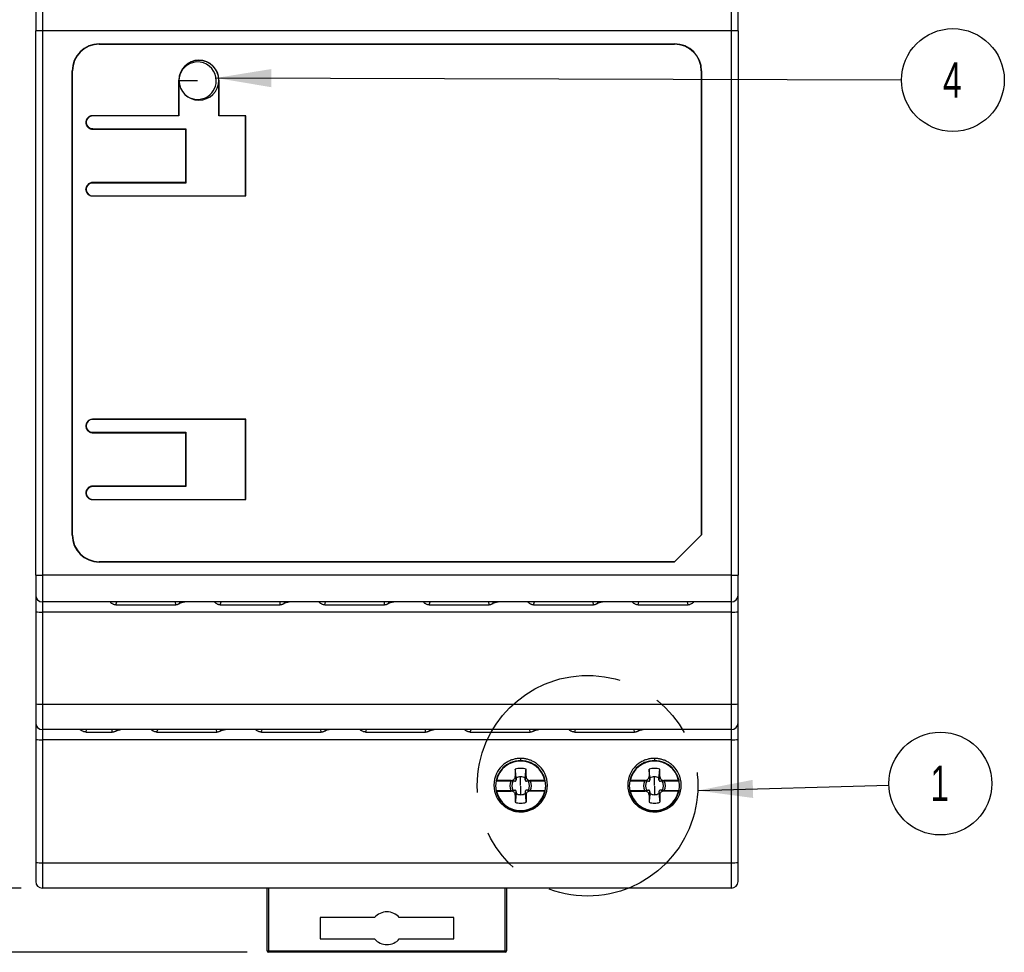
# Model space of a CAD drawing. Header units: millimetres. Extents: x 0 to 349, y 0 to 270.
# Tile 3 of 12: x 46 to 120, y 65 to 135. Entities that reach past the tile are written whole.
import ezdxf

# ---------------------------------------------------------------- set-up
doc = ezdxf.new("R2010")
doc.units = ezdxf.units.MM
doc.header["$LTSCALE"] = 1.25
doc.linetypes.add('CENTERX2', pattern=[20.32, 12.7, -2.54, 2.54, -2.54])
doc.layers.add('CENTER', color=40, linetype='CENTERX2')
doc.layers.add('DIMENSIONS', color=140, linetype='Continuous', lineweight=25)
doc.styles.add('SLDTEXTSTYLE0', font='TXT', dxfattribs={"width": 0.7})
doc.dimstyles.new('SLDDIMSTYLE0', dxfattribs={"dimtxt": 2.69751, "dimasz": 4.1275, "dimexe": 0, "dimexo": 0.0625, "dimgap": 0.674377, "dimtad": 0, "dimtih": 1, "dimtoh": 1, "dimdec": 1, "dimrnd": 1e-09, "dimzin": 12, "dimdsep": 46, "dimtxsty": 'SLDTEXTSTYLE0', "dimsah": 1, "dimcen": 0.09, "dimadec": 0, "dimazin": 3, "dimtfac": 1, "dimtdec": 1, "dimtofl": 0, "dimtmove": 0, "dimatfit": 3, "dimfxl": 0, "dimfrac": 2, "dimtolj": 1, "dimtzin": 12, "dimarcsym": 0})
doc.dimstyles.new('SLDDIMSTYLE1', dxfattribs={"dimtxt": 0.18, "dimasz": 4.1275, "dimexe": 0, "dimexo": 0.0625, "dimgap": 0, "dimtad": 0, "dimtih": 1, "dimtoh": 1, "dimdec": 0, "dimrnd": 1e-09, "dimzin": 0, "dimdsep": 46, "dimtxsty": 'Standard', "dimsah": 1, "dimcen": 0.09, "dimadec": 0, "dimazin": 0, "dimtfac": 4.1275, "dimtdec": 0, "dimtofl": 0, "dimtmove": 0, "dimatfit": 3, "dimfxl": 0, "dimfrac": 2, "dimtolj": 1, "dimtzin": 0, "dimarcsym": 0})

# ---------------------------------------------------------------- blocks, each defined once
blk = doc.blocks.new('_D')
at = {"layer": 'DIMENSIONS'}
for p, q in [((46.085, 157.401), (30.698, 157.401)), ((34.666, 157.401), (34.666, 116.659)), ((30.659, 111.768), (29.753, 111.768)), ((29.753, 111.768), (29.753, 107.48)), ((38.674, 111.768), (39.58, 111.768)), ((39.58, 111.768), (39.58, 107.48)), ((29.753, 107.48), (30.659, 107.48)), ((39.58, 107.48), (38.674, 107.48)), ((34.666, 69.901), (34.666, 106.876)), ((46.085, 69.901), (30.698, 69.901))]:
    blk.add_line(p, q, dxfattribs=at)
for points in [[(34.666, 157.401), (34.031, 153.273), (35.301, 153.273)], [(34.666, 69.901), (35.301, 74.028), (34.031, 74.028)]]:
    blk.add_solid(points, dxfattribs=at)
at = {"layer": 'DIMENSIONS', "char_height": 2.6458, "attachment_point": 1, "style": 'SLDTEXTSTYLE0'}
for s, insert in [('87.5', (30.659, 115.782)), ('3.44', (30.659, 110.891))]:
    blk.add_mtext(s, dxfattribs=dict(at, insert=insert))
blk = doc.blocks.new('_D_1')
at = {"layer": 'DIMENSIONS'}
for p, q in [((46.085, 157.401), (17.503, 157.401)), ((21.472, 157.401), (21.472, 116.659)), ((17.464, 111.768), (16.558, 111.768)), ((16.558, 111.768), (16.558, 107.48)), ((25.48, 111.768), (26.385, 111.768)), ((26.385, 111.768), (26.385, 107.48)), ((16.558, 107.48), (17.464, 107.48)), ((26.385, 107.48), (25.48, 107.48)), ((21.472, 65.101), (21.472, 106.876)), ((62.985, 65.101), (17.503, 65.101))]:
    blk.add_line(p, q, dxfattribs=at)
for points in [[(21.472, 157.401), (20.837, 153.273), (22.107, 153.273)], [(21.472, 65.101), (22.107, 69.228), (20.837, 69.228)]]:
    blk.add_solid(points, dxfattribs=at)
at = {"layer": 'DIMENSIONS', "char_height": 2.6458, "attachment_point": 1, "style": 'SLDTEXTSTYLE0'}
for s, insert in [('92.3', (17.464, 115.782)), ('3.63', (17.464, 110.891))]:
    blk.add_mtext(s, dxfattribs=dict(at, insert=insert))
blk = doc.blocks.new('SW_NOTE_0')
at = {"layer": 'DIMENSIONS', "color": 0}
blk.add_circle((3.842, 0.11), 3.843, dxfattribs=at)
at = {"layer": 'DIMENSIONS', "color": 0, "insert": (3.795, 1.444), "char_height": 2.646, "attachment_point": 2, "style": 'SLDTEXTSTYLE0'}
blk.add_mtext('1', dxfattribs=at)
blk = doc.blocks.new('SW_NOTE_0_3')
at = {"layer": 'DIMENSIONS', "color": 0}
blk.add_circle((3.843, -0.011), 3.843, dxfattribs=at)
at = {"layer": 'DIMENSIONS', "color": 0, "insert": (3.796, 1.324), "char_height": 2.646, "attachment_point": 2, "style": 'SLDTEXTSTYLE0'}
blk.add_mtext('4', dxfattribs=at)

msp = doc.modelspace()

# ---------------------------------------------------------------- linework, layer by layer
for p, q in [((47.172, 135.501), (47.172, 134.001)), ((47.672, 136.001), (47.672, 134.001)), ((99.172, 134.001), (99.172, 136.001)), ((99.672, 134.001), (99.672, 135.501)), ((47.672, 134.001), (47.172, 134.001)), ((47.172, 93.301), (47.172, 134.001)), ((99.172, 134.001), (47.672, 134.001)), ((47.672, 134.001), (47.672, 93.301)), ((99.672, 134.001), (99.172, 134.001)), ((99.172, 93.301), (99.172, 134.001)), ((99.672, 134.001), (99.672, 93.301)), ((51.922, 133.027), (94.922, 133.027)), ((51.922, 133.027), (51.922, 133.001)), ((51.922, 133.001), (94.922, 133.001)), ((94.922, 133.001), (94.922, 133.027)), ((49.896, 96.301), (49.896, 131.001)), ((49.922, 131.001), (49.896, 131.001)), ((49.922, 96.301), (49.922, 131.001)), ((57.872, 127.651), (57.872, 130.301)), ((57.883, 130.301), (57.872, 130.301)), ((57.883, 130.301), (57.883, 127.64)), ((60.672, 130.271), (60.672, 130.271)), ((60.872, 130.301), (60.861, 130.301)), ((60.861, 127.64), (60.861, 130.301)), ((60.872, 130.301), (60.872, 127.651)), ((96.948, 131.001), (96.922, 131.001)), ((96.922, 131.001), (96.922, 96.301)), ((96.948, 131.001), (96.948, 96.327)), ((57.872, 127.651), (51.422, 127.651)), ((51.433, 127.64), (51.422, 127.651)), ((57.883, 127.64), (51.433, 127.64)), ((57.883, 127.64), (57.872, 127.651)), ((60.861, 127.64), (60.872, 127.651)), ((62.861, 127.64), (60.861, 127.64)), ((62.872, 127.651), (60.872, 127.651)), ((62.872, 127.651), (62.861, 127.64)), ((62.861, 121.661), (62.861, 127.64)), ((62.872, 121.651), (62.872, 127.651)), ((51.432, 126.683), (51.422, 126.651)), ((51.422, 126.651), (58.372, 126.651)), ((51.432, 126.683), (58.383, 126.683)), ((58.372, 126.651), (58.383, 126.683)), ((58.372, 126.651), (58.372, 122.651)), ((58.383, 126.683), (58.383, 122.618)), ((58.372, 122.651), (51.422, 122.651)), ((51.432, 122.618), (51.422, 122.651)), ((58.383, 122.618), (51.432, 122.618)), ((58.372, 122.651), (58.383, 122.618)), ((51.422, 121.651), (51.433, 121.661)), ((51.422, 121.651), (62.872, 121.651)), ((51.433, 121.661), (62.861, 121.661)), ((62.872, 121.651), (62.861, 121.661)), ((62.872, 104.951), (51.422, 104.951)), ((51.433, 104.94), (51.422, 104.951)), ((62.861, 104.94), (51.433, 104.94)), ((62.872, 104.951), (62.861, 104.94)), ((62.861, 98.961), (62.861, 104.94)), ((62.872, 98.951), (62.872, 104.951)), ((51.432, 103.983), (51.422, 103.951)), ((51.422, 103.951), (58.372, 103.951)), ((51.432, 103.983), (58.383, 103.983)), ((58.383, 103.983), (58.372, 103.951)), ((58.372, 103.951), (58.372, 99.951)), ((58.383, 103.983), (58.383, 99.918)), ((58.372, 99.951), (51.422, 99.951)), ((51.432, 99.918), (51.422, 99.951)), ((58.383, 99.918), (51.432, 99.918)), ((58.372, 99.951), (58.383, 99.918)), ((51.422, 98.951), (51.433, 98.961)), ((51.422, 98.951), (62.872, 98.951)), ((51.433, 98.961), (62.861, 98.961)), ((62.872, 98.951), (62.861, 98.961)), ((49.896, 96.301), (49.922, 96.301)), ((94.896, 94.274), (96.948, 96.327)), ((51.922, 94.301), (51.922, 94.274)), ((94.922, 94.301), (51.922, 94.301)), ((94.896, 94.274), (51.922, 94.274)), ((47.172, 93.301), (47.672, 93.301)), ((47.172, 93.301), (47.172, 91.801)), ((99.172, 93.301), (47.672, 93.301)), ((47.672, 93.301), (47.672, 91.301)), ((99.172, 93.301), (99.672, 93.301)), ((99.172, 91.301), (99.172, 93.301)), ((99.672, 91.801), (99.672, 93.301)), ((47.172, 91.801), (47.172, 90.569)), ((99.172, 91.301), (47.672, 91.301)), ((47.672, 91.301), (47.672, 90.542)), ((53.162, 91.092), (53.233, 91.301)), ((57.602, 91.301), (57.615, 91.092)), ((57.958, 91.206), (57.952, 91.301)), ((60.968, 91.092), (61.039, 91.301)), ((65.409, 91.301), (65.421, 91.092)), ((65.764, 91.206), (65.759, 91.301)), ((68.775, 91.092), (68.846, 91.301)), ((73.215, 91.301), (73.227, 91.092)), ((73.571, 91.206), (73.565, 91.301)), ((76.581, 91.092), (76.652, 91.301)), ((81.022, 91.301), (81.034, 91.092)), ((81.377, 91.206), (81.372, 91.301)), ((84.388, 91.092), (84.459, 91.301)), ((88.828, 91.301), (88.84, 91.092)), ((89.184, 91.206), (89.178, 91.301)), ((92.194, 91.092), (92.265, 91.301)), ((95.877, 91.301), (95.906, 91.092)), ((96.372, 91.3), (96.372, 91.301)), ((99.172, 90.542), (99.172, 91.301)), ((99.672, 90.569), (99.672, 91.801)), ((47.172, 90.569), (47.172, 83.672)), ((99.172, 90.542), (47.672, 90.542)), ((47.672, 90.542), (47.672, 83.646)), ((53.162, 91.092), (57.615, 91.092)), ((60.968, 91.092), (65.421, 91.092)), ((68.775, 91.092), (73.227, 91.092)), ((76.581, 91.092), (81.034, 91.092)), ((84.388, 91.092), (88.84, 91.092)), ((92.194, 91.092), (95.906, 91.092)), ((99.172, 83.646), (99.172, 90.542)), ((99.672, 83.672), (99.672, 90.569)), ((47.172, 83.672), (47.172, 82.251)), ((47.672, 83.646), (99.172, 83.646)), ((47.672, 83.646), (47.672, 81.751)), ((99.172, 81.751), (99.172, 83.646)), ((99.672, 82.251), (99.672, 83.672)), ((47.172, 82.251), (47.172, 81.019)), ((99.172, 81.751), (47.672, 81.751)), ((47.672, 81.751), (47.672, 80.992)), ((50.942, 81.571), (50.967, 81.751)), ((52.859, 81.751), (52.869, 81.571)), ((53.214, 81.672), (53.209, 81.751)), ((56.235, 81.571), (56.296, 81.751)), ((60.665, 81.751), (60.676, 81.571)), ((61.02, 81.672), (61.015, 81.751)), ((64.041, 81.571), (64.102, 81.751)), ((68.472, 81.751), (68.482, 81.571)), ((68.826, 81.672), (68.822, 81.751)), ((71.848, 81.571), (71.909, 81.751)), ((76.278, 81.751), (76.289, 81.571)), ((76.633, 81.672), (76.628, 81.751)), ((79.654, 81.571), (79.715, 81.751)), ((84.085, 81.751), (84.095, 81.571)), ((84.439, 81.672), (84.435, 81.751)), ((87.461, 81.571), (87.522, 81.751)), ((91.891, 81.751), (91.902, 81.571)), ((92.246, 81.672), (92.241, 81.751)), ((99.172, 80.992), (99.172, 81.751)), ((99.672, 81.019), (99.672, 82.251)), ((47.172, 81.019), (47.172, 71.822)), ((99.172, 80.992), (47.672, 80.992)), ((47.672, 80.992), (47.672, 71.796)), ((50.942, 81.571), (52.869, 81.571)), ((56.235, 81.571), (60.676, 81.571)), ((64.041, 81.571), (68.482, 81.571)), ((71.848, 81.571), (76.289, 81.571)), ((79.654, 81.571), (84.095, 81.571)), ((87.461, 81.571), (91.902, 81.571)), ((99.172, 71.796), (99.172, 80.992)), ((99.672, 71.822), (99.672, 81.019)), ((83.422, 79.553), (83.422, 79.433)), ((93.422, 79.553), (93.422, 79.433)), ((83.022, 78.79), (83.022, 78.253)), ((83.822, 78.253), (83.822, 78.79)), ((93.022, 78.79), (93.022, 78.253)), ((93.822, 78.253), (93.822, 78.79)), ((83.086, 77.995), (83.022, 78.253)), ((83.422, 77.572), (83.422, 78.221)), ((83.822, 78.253), (83.758, 77.995)), ((93.086, 77.995), (93.022, 78.253)), ((93.422, 77.572), (93.422, 78.221)), ((93.822, 78.253), (93.758, 77.995)), ((82.686, 77.906), (81.576, 77.906)), ((82.723, 77.953), (81.616, 77.953)), ((82.723, 77.953), (82.98, 77.889)), ((83.422, 77.535), (83.422, 76.886)), ((83.864, 77.889), (84.122, 77.953)), ((85.228, 77.953), (84.122, 77.953)), ((85.269, 77.906), (84.158, 77.906)), ((92.686, 77.906), (91.576, 77.906)), ((92.723, 77.953), (91.616, 77.953)), ((92.723, 77.953), (92.98, 77.889)), ((93.422, 77.535), (93.422, 76.886)), ((93.864, 77.889), (94.122, 77.953)), ((95.228, 77.953), (94.122, 77.953)), ((95.269, 77.906), (94.158, 77.906)), ((81.576, 77.201), (82.686, 77.201)), ((81.616, 77.153), (82.723, 77.153)), ((82.98, 77.218), (82.723, 77.153)), ((83.022, 76.854), (83.086, 77.111)), ((83.022, 76.854), (83.022, 76.316)), ((83.758, 77.111), (83.822, 76.854)), ((83.822, 76.854), (83.822, 76.316)), ((84.122, 77.153), (83.864, 77.218)), ((85.228, 77.153), (84.122, 77.153)), ((84.158, 77.201), (85.269, 77.201)), ((91.576, 77.201), (92.686, 77.201)), ((91.616, 77.153), (92.723, 77.153)), ((92.98, 77.218), (92.723, 77.153)), ((93.022, 76.854), (93.086, 77.111)), ((93.022, 76.854), (93.022, 76.316)), ((93.758, 77.111), (93.822, 76.854)), ((93.822, 76.854), (93.822, 76.316)), ((94.122, 77.153), (93.864, 77.218)), ((95.228, 77.153), (94.122, 77.153)), ((94.158, 77.201), (95.269, 77.201)), ((83.422, 75.623), (83.422, 75.673)), ((93.422, 75.623), (93.422, 75.673)), ((47.172, 71.822), (47.172, 70.401)), ((47.672, 71.796), (99.172, 71.796)), ((47.672, 71.796), (47.672, 69.901)), ((99.172, 69.901), (99.172, 71.796)), ((99.672, 70.401), (99.672, 71.822)), ((99.172, 69.901), (47.672, 69.901)), ((64.472, 65.201), (64.472, 69.901)), ((64.572, 69.901), (64.572, 65.201)), ((82.272, 65.201), (82.272, 69.901)), ((82.372, 69.901), (82.372, 65.201)), ((68.424, 67.701), (68.424, 66.101)), ((72.494, 67.701), (68.424, 67.701)), ((78.42, 67.701), (74.35, 67.701)), ((78.42, 66.101), (78.42, 67.701)), ((68.424, 66.101), (72.494, 66.101)), ((74.35, 66.101), (78.42, 66.101)), ((64.472, 65.201), (64.572, 65.201)), ((64.572, 65.201), (82.272, 65.201)), ((64.572, 65.201), (64.572, 65.101)), ((82.272, 65.101), (64.572, 65.101)), ((82.272, 65.201), (82.372, 65.201)), ((82.272, 65.101), (82.272, 65.201))]:
    msp.add_line(p, q)
at = {"flags": 128}
msp.add_lwpolyline([(59.272, 130.271), (58.999, 130.271), (58.736, 130.271), (58.494, 130.271), (58.282, 130.271), (58.108, 130.271), (57.979, 130.271), (57.899, 130.271), (57.883, 130.271)], dxfattribs=at)
for centre, radius, start, end in [((51.922, 131.001), 2.026, 90, 180), ((51.922, 131.001), 2, 90, 180), ((94.922, 131.001), 2.026, 0, 90), ((94.922, 131.001), 2, 0, 90), ((59.372, 130.301), 1.5, 90, 180), ((59.372, 130.301), 1.489, 0, 180), ((59.372, 130.301), 1.5, 0, 90), ((59.272, 130.271), 1.4, 0, 164.30595), ((59.272, 130.271), 1.4, 0, 164.30591), ((59.372, 130.301), 1.489, 180, 0), ((59.272, 130.271), 1.4, 229.03983, 0), ((51.922, 96.301), 2.026, 180, 270), ((51.922, 96.301), 2, 180, 270), ((47.672, 91.801), 0.5, 180, 270), ((99.172, 91.801), 0.5, 270, 0), ((47.547, 92.95), 2.411, 261.04481, 272.9634), ((99.297, 92.95), 2.411, 267.0366, 278.95519), ((47.547, 86.054), 2.411, 261.04481, 272.9634), ((99.297, 86.054), 2.411, 267.0366, 278.95519), ((47.672, 82.251), 0.5, 180, 270), ((99.172, 82.251), 0.5, 270, 0), ((47.547, 83.4), 2.411, 261.04481, 272.9634), ((99.297, 83.4), 2.411, 267.0366, 278.95519), ((83.422, 77.553), 1.88, 90, 270), ((83.422, 77.553), 1.85, 90, 167.51311), ((83.422, 77.553), 1.3, 90, 107.92021), ((83.422, 77.553), 1.88, 270, 90), ((83.422, 77.553), 1.85, 12.48689, 90), ((83.422, 77.553), 1.3, 72.07978, 90), ((93.422, 77.553), 1.88, 90, 270), ((93.422, 77.553), 1.85, 90, 167.51311), ((93.422, 77.553), 1.3, 90, 107.92021), ((93.422, 77.553), 1.88, 270, 90), ((93.422, 77.553), 1.85, 12.48689, 90), ((93.422, 77.553), 1.3, 72.07978, 90), ((83.422, 77.553), 0.667, 90, 120.45723), ((83.422, 77.553), 0.667, 59.54276, 90), ((93.422, 77.553), 0.667, 90, 120.45723), ((93.422, 77.553), 0.667, 59.54276, 90), ((83.422, 77.553), 0.816, 154.38398, 205.6159), ((83.422, 77.553), 0.667, 149.54294, 210.45682), ((83.422, 77.553), 0.667, 329.54276, 30.45682), ((83.422, 77.553), 0.816, 334.38424, 25.61589), ((93.422, 77.553), 0.816, 154.38398, 205.61589), ((93.422, 77.553), 0.667, 149.54294, 210.45682), ((93.422, 77.553), 0.667, 329.54276, 30.45682), ((93.422, 77.553), 0.816, 334.38424, 25.6159), ((83.422, 77.553), 1.85, 192.48689, 347.51311), ((83.422, 77.553), 0.667, 239.54276, 270), ((83.422, 77.553), 0.667, 270, 300.45723), ((93.422, 77.553), 1.85, 192.48689, 347.51311), ((93.422, 77.553), 0.667, 239.54276, 270), ((93.422, 77.553), 0.667, 270, 300.45723), ((83.422, 77.553), 1.3, 252.07978, 270), ((83.422, 77.553), 1.3, 270, 287.92021), ((93.422, 77.553), 1.3, 252.07978, 270), ((93.422, 77.553), 1.3, 270, 287.92021), ((47.547, 74.204), 2.411, 261.04481, 272.9634), ((99.297, 74.204), 2.411, 267.0366, 278.95519), ((47.672, 70.401), 0.5, 180, 270), ((99.172, 70.401), 0.5, 270, 0), ((73.422, 66.901), 1.225, 90, 139.2272), ((73.422, 66.901), 1.225, 40.7728, 90), ((73.422, 66.901), 1.225, 220.7728, 270), ((73.422, 66.901), 1.225, 270, 319.2272), ((64.572, 65.201), 0.1, 180, 270), ((82.272, 65.201), 0.1, 270, 0)]:
    msp.add_arc(centre, radius, start, end)
for centre, major_axis, ratio, start_param, end_param in [((51.433, 127.14), (0.354, -0.354), 0.999695, 2.356347, 3.883567), ((51.433, 127.184), (0.158, 0.475), 0.998478, 1.93603, 3.462643), ((51.433, 122.118), (0.158, -0.475), 0.998478, 2.820542, 4.347153), ((51.433, 122.161), (0.354, 0.354), 0.999695, 2.399617, 3.926839), ((51.433, 104.44), (0.354, -0.354), 0.999695, 2.356347, 3.883567), ((51.433, 104.484), (0.158, 0.475), 0.998478, 1.93603, 3.462643), ((51.433, 99.418), (0.158, -0.475), 0.998478, 2.820542, 4.347155), ((51.433, 99.461), (0.354, 0.354), 0.999695, 2.399619, 3.926839)]:
    msp.add_ellipse(centre, major_axis=major_axis, ratio=ratio, start_param=start_param, end_param=end_param)
for points, knots in [([(51.422, 127.651), (51.398, 127.65), (51.351, 127.648), (51.281, 127.632), (51.214, 127.607), (51.151, 127.573), (51.093, 127.53), (51.043, 127.479), (51, 127.422), (50.966, 127.359), (50.941, 127.292), (50.925, 127.222), (50.923, 127.175), (50.922, 127.151)], [0, 0, 0, 0, 0.090918, 0.181831, 0.272741, 0.363648, 0.454553, 0.545457, 0.636362, 0.727268, 0.818175, 0.909086, 1, 1, 1, 1]), ([(50.922, 127.151), (50.923, 127.126), (50.925, 127.078), (50.942, 127.007), (50.966, 126.941), (51, 126.88), (51.04, 126.825), (51.087, 126.778), (51.137, 126.738), (51.192, 126.705), (51.248, 126.68), (51.306, 126.663), (51.364, 126.653), (51.403, 126.651), (51.422, 126.651)], [0, 0, 0, 0, 0.093826, 0.185737, 0.275735, 0.363821, 0.449999, 0.53427, 0.616636, 0.6971, 0.775665, 0.852335, 0.927112, 1, 1, 1, 1]), ([(51.422, 122.651), (51.399, 122.65), (51.352, 122.648), (51.283, 122.632), (51.214, 122.607), (51.148, 122.571), (51.086, 122.524), (51.031, 122.466), (50.985, 122.398), (50.95, 122.321), (50.927, 122.238), (50.924, 122.18), (50.922, 122.15)], [0, 0, 0, 0, 0.087699, 0.178118, 0.271263, 0.367139, 0.465752, 0.567105, 0.671203, 0.778049, 0.887647, 1, 1, 1, 1]), ([(50.922, 122.15), (50.923, 122.127), (50.925, 122.079), (50.941, 122.009), (50.966, 121.942), (51, 121.879), (51.043, 121.822), (51.093, 121.771), (51.151, 121.729), (51.214, 121.694), (51.281, 121.669), (51.351, 121.654), (51.398, 121.652), (51.422, 121.651)], [0, 0, 0, 0, 0.090914, 0.181825, 0.272732, 0.363638, 0.454543, 0.545447, 0.636352, 0.727259, 0.818169, 0.909082, 1, 1, 1, 1]), ([(51.422, 104.951), (51.398, 104.95), (51.351, 104.948), (51.281, 104.932), (51.214, 104.907), (51.151, 104.873), (51.093, 104.83), (51.043, 104.779), (51, 104.722), (50.966, 104.659), (50.941, 104.592), (50.925, 104.522), (50.923, 104.475), (50.922, 104.451)], [0, 0, 0, 0, 0.0909177, 0.1818309, 0.2727406, 0.3636476, 0.4545529, 0.5454574, 0.636362, 0.7272677, 0.8181753, 0.9090858, 1, 1, 1, 1]), ([(50.922, 104.451), (50.923, 104.426), (50.925, 104.378), (50.942, 104.307), (50.966, 104.241), (51, 104.18), (51.04, 104.125), (51.087, 104.078), (51.137, 104.038), (51.192, 104.005), (51.248, 103.98), (51.306, 103.963), (51.364, 103.953), (51.403, 103.951), (51.422, 103.951)], [0, 0, 0, 0, 0.093826, 0.185737, 0.275735, 0.363821, 0.449999, 0.53427, 0.616636, 0.6971, 0.775665, 0.852335, 0.927112, 1, 1, 1, 1]), ([(51.422, 99.951), (51.399, 99.95), (51.352, 99.948), (51.283, 99.932), (51.214, 99.907), (51.148, 99.871), (51.086, 99.824), (51.031, 99.766), (50.985, 99.698), (50.95, 99.621), (50.927, 99.538), (50.924, 99.48), (50.922, 99.45)], [0, 0, 0, 0, 0.087699, 0.178118, 0.271263, 0.367139, 0.465752, 0.567105, 0.671203, 0.778049, 0.887647, 1, 1, 1, 1]), ([(50.922, 99.45), (50.923, 99.427), (50.925, 99.379), (50.941, 99.309), (50.966, 99.242), (51, 99.179), (51.043, 99.122), (51.093, 99.071), (51.151, 99.029), (51.214, 98.994), (51.281, 98.969), (51.351, 98.954), (51.398, 98.952), (51.422, 98.951)], [0, 0, 0, 0, 0.090914, 0.181825, 0.272732, 0.363638, 0.454543, 0.545447, 0.636352, 0.727259, 0.818169, 0.909082, 1, 1, 1, 1]), ([(52.729, 91.301), (52.729, 91.3), (52.728, 91.299), (52.737, 91.289), (52.757, 91.269), (52.793, 91.238), (52.85, 91.195), (52.919, 91.153), (52.997, 91.118), (53.078, 91.096), (53.134, 91.093), (53.162, 91.092)], [0, 0, 0, 0, 0.085984, 0.176754, 0.272472, 0.411119, 0.545321, 0.680237, 0.791682, 0.896565, 1, 1, 1, 1]), ([(57.958, 91.206), (57.979, 91.218), (58.023, 91.242), (58.092, 91.268), (58.164, 91.287), (58.239, 91.298), (58.291, 91.3), (58.317, 91.301)], [0, 0, 0, 0, 0.192609, 0.387684, 0.586492, 0.790226, 1, 1, 1, 1]), ([(60.536, 91.301), (60.535, 91.3), (60.534, 91.299), (60.543, 91.289), (60.563, 91.269), (60.6, 91.238), (60.657, 91.195), (60.726, 91.153), (60.803, 91.118), (60.884, 91.096), (60.94, 91.093), (60.968, 91.092)], [0, 0, 0, 0, 0.085984, 0.176754, 0.272472, 0.411119, 0.545321, 0.680237, 0.791682, 0.896565, 1, 1, 1, 1]), ([(65.764, 91.206), (65.786, 91.218), (65.829, 91.242), (65.898, 91.268), (65.97, 91.287), (66.045, 91.298), (66.097, 91.3), (66.124, 91.301)], [0, 0, 0, 0, 0.192609, 0.387684, 0.586492, 0.790226, 1, 1, 1, 1]), ([(68.342, 91.301), (68.342, 91.3), (68.34, 91.299), (68.349, 91.289), (68.37, 91.269), (68.406, 91.238), (68.463, 91.195), (68.532, 91.153), (68.609, 91.118), (68.69, 91.096), (68.747, 91.093), (68.775, 91.092)], [0, 0, 0, 0, 0.0859838, 0.1767543, 0.272472, 0.4111192, 0.5453206, 0.6802372, 0.7916815, 0.8965649, 1, 1, 1, 1]), ([(73.571, 91.206), (73.592, 91.218), (73.636, 91.242), (73.704, 91.268), (73.776, 91.287), (73.852, 91.298), (73.904, 91.3), (73.93, 91.301)], [0, 0, 0, 0, 0.192609, 0.387684, 0.586492, 0.790226, 1, 1, 1, 1]), ([(76.149, 91.301), (76.148, 91.3), (76.147, 91.299), (76.156, 91.289), (76.176, 91.269), (76.213, 91.238), (76.27, 91.195), (76.339, 91.153), (76.416, 91.118), (76.497, 91.096), (76.553, 91.093), (76.581, 91.092)], [0, 0, 0, 0, 0.0859838, 0.1767543, 0.272472, 0.4111192, 0.5453206, 0.6802372, 0.7916815, 0.8965649, 1, 1, 1, 1]), ([(81.377, 91.206), (81.399, 91.218), (81.442, 91.242), (81.511, 91.268), (81.583, 91.287), (81.658, 91.298), (81.71, 91.3), (81.737, 91.301)], [0, 0, 0, 0, 0.192609, 0.387684, 0.586492, 0.790226, 1, 1, 1, 1]), ([(83.955, 91.301), (83.955, 91.3), (83.953, 91.299), (83.962, 91.289), (83.982, 91.269), (84.019, 91.238), (84.076, 91.195), (84.145, 91.153), (84.222, 91.118), (84.303, 91.096), (84.36, 91.093), (84.388, 91.092)], [0, 0, 0, 0, 0.0859838, 0.1767543, 0.272472, 0.4111192, 0.5453206, 0.6802372, 0.7916815, 0.8965649, 1, 1, 1, 1]), ([(89.184, 91.206), (89.205, 91.218), (89.249, 91.242), (89.317, 91.268), (89.389, 91.287), (89.465, 91.298), (89.517, 91.3), (89.543, 91.301)], [0, 0, 0, 0, 0.192609, 0.387684, 0.586492, 0.790226, 1, 1, 1, 1]), ([(91.762, 91.301), (91.761, 91.3), (91.76, 91.299), (91.769, 91.289), (91.789, 91.269), (91.826, 91.238), (91.883, 91.195), (91.952, 91.153), (92.029, 91.118), (92.11, 91.096), (92.166, 91.093), (92.194, 91.092)], [0, 0, 0, 0, 0.085984, 0.176754, 0.272472, 0.411119, 0.545321, 0.680237, 0.791682, 0.896565, 1, 1, 1, 1]), ([(95.906, 91.092), (95.924, 91.092), (95.96, 91.094), (96.013, 91.103), (96.074, 91.12), (96.147, 91.151), (96.222, 91.192), (96.288, 91.236), (96.337, 91.271), (96.367, 91.294), (96.37, 91.299), (96.372, 91.3)], [0, 0, 0, 0, 0.065185, 0.132703, 0.203525, 0.311261, 0.453691, 0.596449, 0.738425, 0.873988, 1, 1, 1, 1]), ([(57.615, 91.092), (57.629, 91.092), (57.658, 91.093), (57.703, 91.1), (57.748, 91.11), (57.792, 91.124), (57.836, 91.141), (57.875, 91.16), (57.918, 91.182), (57.943, 91.197), (57.958, 91.206)], [0, 0, 0, 0, 0.105372, 0.215428, 0.331232, 0.4537, 0.574525, 0.712101, 0.826486, 1, 1, 1, 1]), ([(65.421, 91.092), (65.435, 91.092), (65.465, 91.093), (65.509, 91.1), (65.554, 91.11), (65.598, 91.124), (65.642, 91.141), (65.682, 91.16), (65.724, 91.182), (65.749, 91.197), (65.764, 91.206)], [0, 0, 0, 0, 0.1053721, 0.2154275, 0.3312316, 0.4536999, 0.5745245, 0.7121012, 0.8264855, 1, 1, 1, 1]), ([(73.227, 91.092), (73.242, 91.092), (73.271, 91.093), (73.316, 91.1), (73.361, 91.11), (73.405, 91.124), (73.448, 91.141), (73.488, 91.16), (73.53, 91.182), (73.556, 91.197), (73.571, 91.206)], [0, 0, 0, 0, 0.105372, 0.215428, 0.331232, 0.4537, 0.574525, 0.712101, 0.826486, 1, 1, 1, 1]), ([(81.034, 91.092), (81.048, 91.092), (81.078, 91.093), (81.122, 91.1), (81.167, 91.11), (81.211, 91.124), (81.255, 91.141), (81.295, 91.16), (81.337, 91.182), (81.362, 91.197), (81.377, 91.206)], [0, 0, 0, 0, 0.1053721, 0.2154275, 0.3312316, 0.4536999, 0.5745245, 0.7121012, 0.8264855, 1, 1, 1, 1]), ([(88.84, 91.092), (88.855, 91.092), (88.884, 91.093), (88.929, 91.1), (88.974, 91.11), (89.018, 91.124), (89.061, 91.141), (89.101, 91.16), (89.143, 91.182), (89.169, 91.197), (89.184, 91.206)], [0, 0, 0, 0, 0.1053721, 0.2154275, 0.3312316, 0.4536999, 0.5745245, 0.7121012, 0.8264855, 1, 1, 1, 1]), ([(50.942, 81.571), (50.924, 81.571), (50.887, 81.572), (50.834, 81.581), (50.77, 81.597), (50.698, 81.624), (50.624, 81.661), (50.56, 81.697), (50.512, 81.727), (50.481, 81.747), (50.475, 81.749), (50.472, 81.751)], [0, 0, 0, 0, 0.069352, 0.13873, 0.209778, 0.331609, 0.462445, 0.602205, 0.742349, 0.872651, 1, 1, 1, 1]), ([(53.214, 81.672), (53.239, 81.684), (53.29, 81.709), (53.371, 81.733), (53.456, 81.748), (53.514, 81.75), (53.544, 81.751)], [0, 0, 0, 0, 0.242207, 0.488333, 0.740326, 1, 1, 1, 1]), ([(56.235, 81.571), (56.215, 81.571), (56.177, 81.572), (56.121, 81.581), (56.058, 81.598), (55.99, 81.625), (55.923, 81.66), (55.867, 81.696), (55.825, 81.726), (55.797, 81.747), (55.793, 81.749), (55.791, 81.751)], [0, 0, 0, 0, 0.074891, 0.148103, 0.221572, 0.340176, 0.465511, 0.594657, 0.727642, 0.86447, 1, 1, 1, 1]), ([(61.02, 81.672), (61.045, 81.684), (61.096, 81.709), (61.177, 81.733), (61.262, 81.748), (61.321, 81.75), (61.351, 81.751)], [0, 0, 0, 0, 0.242207, 0.488333, 0.740326, 1, 1, 1, 1]), ([(64.041, 81.571), (64.022, 81.571), (63.983, 81.572), (63.928, 81.581), (63.864, 81.598), (63.796, 81.625), (63.729, 81.66), (63.674, 81.696), (63.632, 81.726), (63.603, 81.747), (63.6, 81.749), (63.598, 81.751)], [0, 0, 0, 0, 0.0748909, 0.1481029, 0.2215722, 0.3401765, 0.4655109, 0.5946566, 0.7276415, 0.8644703, 1, 1, 1, 1]), ([(69.157, 81.751), (69.13, 81.75), (69.079, 81.748), (69.005, 81.737), (68.939, 81.719), (68.88, 81.698), (68.844, 81.68), (68.826, 81.672)], [0, 0, 0, 0, 0.234001, 0.450934, 0.650858, 0.833847, 1, 1, 1, 1]), ([(71.848, 81.571), (71.828, 81.571), (71.79, 81.572), (71.734, 81.581), (71.671, 81.598), (71.603, 81.625), (71.536, 81.66), (71.48, 81.696), (71.438, 81.726), (71.41, 81.747), (71.406, 81.749), (71.404, 81.751)], [0, 0, 0, 0, 0.074891, 0.148103, 0.221572, 0.340176, 0.465511, 0.594657, 0.727642, 0.86447, 1, 1, 1, 1]), ([(76.633, 81.672), (76.658, 81.684), (76.709, 81.709), (76.79, 81.733), (76.875, 81.748), (76.934, 81.75), (76.964, 81.751)], [0, 0, 0, 0, 0.2422067, 0.4883335, 0.7403265, 1, 1, 1, 1]), ([(79.654, 81.571), (79.635, 81.571), (79.596, 81.572), (79.541, 81.581), (79.477, 81.598), (79.409, 81.625), (79.342, 81.66), (79.287, 81.696), (79.245, 81.726), (79.216, 81.747), (79.213, 81.749), (79.211, 81.751)], [0, 0, 0, 0, 0.074891, 0.148103, 0.221572, 0.340176, 0.465511, 0.594657, 0.727642, 0.86447, 1, 1, 1, 1]), ([(84.439, 81.672), (84.465, 81.684), (84.515, 81.709), (84.597, 81.733), (84.682, 81.748), (84.74, 81.75), (84.77, 81.751)], [0, 0, 0, 0, 0.2422067, 0.4883335, 0.7403265, 1, 1, 1, 1]), ([(87.461, 81.571), (87.441, 81.571), (87.403, 81.572), (87.347, 81.581), (87.284, 81.598), (87.216, 81.625), (87.149, 81.66), (87.093, 81.696), (87.051, 81.726), (87.023, 81.747), (87.019, 81.749), (87.017, 81.751)], [0, 0, 0, 0, 0.074891, 0.148103, 0.221572, 0.340176, 0.465511, 0.594657, 0.727642, 0.86447, 1, 1, 1, 1]), ([(92.246, 81.672), (92.271, 81.684), (92.322, 81.709), (92.403, 81.733), (92.488, 81.748), (92.547, 81.75), (92.576, 81.751)], [0, 0, 0, 0, 0.242207, 0.488333, 0.740326, 1, 1, 1, 1]), ([(52.869, 81.571), (52.889, 81.571), (52.929, 81.573), (52.989, 81.583), (53.042, 81.597), (53.091, 81.615), (53.131, 81.631), (53.173, 81.651), (53.198, 81.664), (53.214, 81.672)], [0, 0, 0, 0, 0.1431776, 0.2947751, 0.4567431, 0.5791512, 0.7164412, 0.8291706, 1, 1, 1, 1]), ([(60.676, 81.571), (60.695, 81.571), (60.735, 81.573), (60.795, 81.583), (60.849, 81.597), (60.898, 81.615), (60.938, 81.631), (60.98, 81.651), (61.005, 81.664), (61.02, 81.672)], [0, 0, 0, 0, 0.143178, 0.294775, 0.456743, 0.579151, 0.716441, 0.829171, 1, 1, 1, 1]), ([(68.482, 81.571), (68.502, 81.571), (68.541, 81.573), (68.601, 81.583), (68.655, 81.597), (68.704, 81.615), (68.744, 81.631), (68.786, 81.651), (68.811, 81.664), (68.826, 81.672)], [0, 0, 0, 0, 0.143178, 0.294775, 0.456743, 0.579151, 0.716441, 0.829171, 1, 1, 1, 1]), ([(76.289, 81.571), (76.308, 81.571), (76.348, 81.573), (76.408, 81.583), (76.462, 81.597), (76.51, 81.615), (76.551, 81.631), (76.593, 81.651), (76.618, 81.664), (76.633, 81.672)], [0, 0, 0, 0, 0.143178, 0.294775, 0.456743, 0.579151, 0.716441, 0.829171, 1, 1, 1, 1]), ([(84.095, 81.571), (84.115, 81.571), (84.154, 81.573), (84.214, 81.583), (84.268, 81.597), (84.317, 81.615), (84.357, 81.631), (84.399, 81.651), (84.424, 81.664), (84.439, 81.672)], [0, 0, 0, 0, 0.143178, 0.294775, 0.456743, 0.579151, 0.716441, 0.829171, 1, 1, 1, 1]), ([(91.902, 81.571), (91.921, 81.571), (91.961, 81.573), (92.021, 81.583), (92.075, 81.597), (92.123, 81.615), (92.163, 81.631), (92.206, 81.651), (92.231, 81.664), (92.246, 81.672)], [0, 0, 0, 0, 0.143178, 0.294775, 0.456743, 0.579151, 0.716441, 0.829171, 1, 1, 1, 1]), ([(83.422, 79.601), (83.377, 79.6), (83.286, 79.598), (83.149, 79.583), (83.012, 79.56), (82.876, 79.526), (82.741, 79.483), (82.608, 79.429), (82.478, 79.366), (82.351, 79.292), (82.23, 79.208), (82.113, 79.115), (81.88, 78.898), (81.543, 78.426), (81.352, 77.601), (81.543, 76.775), (81.904, 76.269), (82.206, 76.005), (82.432, 75.856), (82.671, 75.741), (82.919, 75.66), (83.17, 75.61), (83.339, 75.604), (83.422, 75.601)], [0, 0, 0, 0, 0.021691, 0.043616, 0.065774, 0.088167, 0.110794, 0.133656, 0.156753, 0.180085, 0.203653, 0.227456, 0.251495, 0.356213, 0.500072, 0.643916, 0.748644, 0.792506, 0.835578, 0.877862, 0.919359, 0.960071, 1, 1, 1, 1]), ([(83.422, 75.601), (83.467, 75.601), (83.558, 75.603), (83.695, 75.618), (83.832, 75.641), (83.968, 75.675), (84.103, 75.718), (84.236, 75.772), (84.366, 75.836), (84.493, 75.909), (84.615, 75.993), (84.731, 76.086), (84.964, 76.303), (85.301, 76.775), (85.492, 77.601), (85.301, 78.426), (84.94, 78.932), (84.638, 79.196), (84.412, 79.345), (84.173, 79.461), (83.925, 79.542), (83.674, 79.591), (83.505, 79.598), (83.422, 79.601)], [0, 0, 0, 0, 0.021691, 0.043616, 0.065774, 0.088167, 0.110794, 0.133656, 0.156753, 0.180085, 0.203653, 0.227456, 0.251495, 0.356213, 0.500072, 0.643916, 0.748644, 0.792506, 0.835578, 0.877862, 0.919359, 0.960071, 1, 1, 1, 1]), ([(93.422, 79.601), (93.377, 79.6), (93.286, 79.598), (93.149, 79.583), (93.012, 79.56), (92.876, 79.526), (92.741, 79.483), (92.608, 79.429), (92.478, 79.366), (92.351, 79.292), (92.23, 79.208), (92.113, 79.115), (91.88, 78.898), (91.543, 78.426), (91.352, 77.601), (91.543, 76.775), (91.904, 76.269), (92.206, 76.005), (92.432, 75.856), (92.671, 75.741), (92.919, 75.66), (93.17, 75.61), (93.339, 75.604), (93.422, 75.601)], [0, 0, 0, 0, 0.021691, 0.043616, 0.065774, 0.088167, 0.110794, 0.133656, 0.156753, 0.180085, 0.203653, 0.227456, 0.251495, 0.356213, 0.500072, 0.643916, 0.748644, 0.792506, 0.835578, 0.877862, 0.919359, 0.960071, 1, 1, 1, 1]), ([(93.422, 75.601), (93.467, 75.601), (93.558, 75.603), (93.695, 75.618), (93.832, 75.641), (93.968, 75.675), (94.103, 75.718), (94.236, 75.772), (94.366, 75.836), (94.493, 75.909), (94.615, 75.993), (94.731, 76.086), (94.964, 76.303), (95.301, 76.775), (95.492, 77.601), (95.301, 78.426), (94.94, 78.932), (94.638, 79.196), (94.412, 79.345), (94.173, 79.461), (93.925, 79.542), (93.674, 79.591), (93.505, 79.598), (93.422, 79.601)], [0, 0, 0, 0, 0.021691, 0.043616, 0.065774, 0.088167, 0.110794, 0.133656, 0.156753, 0.180085, 0.203653, 0.227456, 0.251495, 0.356213, 0.500072, 0.643916, 0.748644, 0.792506, 0.835578, 0.877862, 0.919359, 0.960071, 1, 1, 1, 1]), ([(82.723, 77.953), (82.735, 77.954), (82.761, 77.955), (82.799, 77.963), (82.861, 77.983), (82.94, 78.034), (82.995, 78.119), (83.019, 78.194), (83.021, 78.233), (83.022, 78.253)], [0, 0, 0, 0, 0.081067, 0.162841, 0.246651, 0.497689, 0.750022, 0.87513, 1, 1, 1, 1]), ([(83.822, 78.253), (83.823, 78.24), (83.824, 78.215), (83.831, 78.177), (83.852, 78.115), (83.903, 78.035), (83.988, 77.981), (84.063, 77.957), (84.102, 77.954), (84.122, 77.953)], [0, 0, 0, 0, 0.081067, 0.1628415, 0.246651, 0.4976887, 0.7500217, 0.87513, 1, 1, 1, 1]), ([(92.723, 77.953), (92.735, 77.954), (92.761, 77.955), (92.799, 77.963), (92.861, 77.983), (92.941, 78.035), (92.996, 78.12), (93.019, 78.195), (93.021, 78.234), (93.022, 78.253)], [0, 0, 0, 0, 0.081407, 0.163533, 0.24772, 0.501216, 0.754242, 0.877271, 1, 1, 1, 1]), ([(93.822, 78.253), (93.823, 78.24), (93.824, 78.215), (93.831, 78.177), (93.852, 78.115), (93.903, 78.035), (93.988, 77.981), (94.063, 77.957), (94.102, 77.954), (94.122, 77.953)], [0, 0, 0, 0, 0.081067, 0.162841, 0.246651, 0.497689, 0.750022, 0.87513, 1, 1, 1, 1]), ([(82.847, 77.892), (82.821, 77.894), (82.767, 77.899), (82.714, 77.904), (82.686, 77.906)], [0, 0, 0, 0, 0.472298, 1, 1, 1, 1]), ([(84.158, 77.906), (84.13, 77.904), (84.077, 77.899), (84.023, 77.894), (83.997, 77.892)], [0, 0, 0, 0, 0.527706, 1, 1, 1, 1]), ([(92.847, 77.892), (92.821, 77.894), (92.767, 77.899), (92.714, 77.904), (92.686, 77.906)], [0, 0, 0, 0, 0.472298, 1, 1, 1, 1]), ([(94.158, 77.906), (94.13, 77.904), (94.077, 77.899), (94.023, 77.894), (93.997, 77.892)], [0, 0, 0, 0, 0.527706, 1, 1, 1, 1]), ([(82.686, 77.201), (82.714, 77.203), (82.767, 77.208), (82.821, 77.213), (82.847, 77.215)], [0, 0, 0, 0, 0.5277063, 1, 1, 1, 1]), ([(83.022, 76.854), (83.022, 76.866), (83.021, 76.892), (83.013, 76.93), (82.993, 76.992), (82.941, 77.071), (82.857, 77.126), (82.781, 77.15), (82.742, 77.152), (82.723, 77.153)], [0, 0, 0, 0, 0.081067, 0.1628415, 0.246651, 0.4976887, 0.7500217, 0.87513, 1, 1, 1, 1]), ([(84.122, 77.153), (84.109, 77.153), (84.084, 77.152), (84.046, 77.144), (83.984, 77.124), (83.904, 77.073), (83.849, 76.988), (83.825, 76.913), (83.823, 76.873), (83.822, 76.854)], [0, 0, 0, 0, 0.081067, 0.162841, 0.246651, 0.497689, 0.750022, 0.87513, 1, 1, 1, 1]), ([(92.686, 77.201), (92.714, 77.203), (92.767, 77.208), (92.821, 77.213), (92.847, 77.215)], [0, 0, 0, 0, 0.527706, 1, 1, 1, 1]), ([(93.022, 76.854), (93.022, 76.866), (93.021, 76.892), (93.013, 76.93), (92.993, 76.992), (92.941, 77.071), (92.857, 77.126), (92.781, 77.15), (92.742, 77.152), (92.723, 77.153)], [0, 0, 0, 0, 0.081067, 0.162841, 0.246651, 0.497689, 0.750022, 0.87513, 1, 1, 1, 1]), ([(94.122, 77.153), (94.109, 77.153), (94.084, 77.152), (94.046, 77.144), (93.984, 77.124), (93.904, 77.073), (93.849, 76.988), (93.825, 76.913), (93.823, 76.873), (93.822, 76.854)], [0, 0, 0, 0, 0.081067, 0.162841, 0.246651, 0.497689, 0.750022, 0.87513, 1, 1, 1, 1])]:
    msp.add_open_spline(points, degree=3, knots=knots)
for points in [[(50.933, 127.162), (50.929, 127.158), (50.926, 127.154), (50.922, 127.151)], [(50.933, 122.14), (50.929, 122.143), (50.926, 122.147), (50.922, 122.15)], [(50.933, 104.462), (50.929, 104.458), (50.926, 104.454), (50.922, 104.451)], [(50.922, 99.45), (50.926, 99.447), (50.929, 99.443), (50.933, 99.44)], [(83.084, 78.129), (83.082, 78.15), (83.078, 78.195), (83.071, 78.27), (83.063, 78.353), (83.055, 78.445), (83.045, 78.548), (83.034, 78.662), (83.026, 78.746), (83.022, 78.79)], [(83.76, 78.129), (83.762, 78.15), (83.766, 78.195), (83.773, 78.27), (83.781, 78.353), (83.789, 78.445), (83.799, 78.548), (83.81, 78.662), (83.818, 78.746), (83.822, 78.79)], [(93.084, 78.129), (93.082, 78.15), (93.078, 78.195), (93.071, 78.27), (93.063, 78.353), (93.055, 78.445), (93.045, 78.548), (93.034, 78.662), (93.026, 78.746), (93.022, 78.79)], [(93.76, 78.129), (93.762, 78.15), (93.766, 78.195), (93.773, 78.27), (93.781, 78.353), (93.789, 78.445), (93.799, 78.548), (93.81, 78.662), (93.818, 78.746), (93.822, 78.79)], [(83.084, 78.129), (83.084, 78.113), (83.085, 78.082), (83.085, 78.038), (83.086, 78.009), (83.086, 77.995)], [(83.758, 77.995), (83.758, 78.009), (83.759, 78.038), (83.76, 78.082), (83.76, 78.113), (83.76, 78.129)], [(93.084, 78.129), (93.084, 78.113), (93.085, 78.082), (93.085, 78.038), (93.086, 78.009), (93.086, 77.995)], [(93.758, 77.995), (93.758, 78.009), (93.759, 78.038), (93.76, 78.082), (93.76, 78.113), (93.76, 78.129)], [(82.98, 77.889), (82.938, 77.89), (82.894, 77.891), (82.847, 77.892)], [(82.98, 77.889), (82.985, 77.889), (82.994, 77.89), (83.007, 77.892), (83.019, 77.895), (83.03, 77.899), (83.04, 77.905), (83.049, 77.911), (83.057, 77.918), (83.064, 77.927), (83.071, 77.936), (83.076, 77.946), (83.081, 77.957), (83.084, 77.969), (83.086, 77.982), (83.086, 77.991), (83.086, 77.995)], [(83.758, 77.995), (83.758, 77.991), (83.758, 77.982), (83.76, 77.969), (83.764, 77.957), (83.768, 77.946), (83.774, 77.936), (83.78, 77.927), (83.787, 77.918), (83.795, 77.911), (83.805, 77.905), (83.815, 77.899), (83.826, 77.895), (83.838, 77.892), (83.85, 77.89), (83.86, 77.889), (83.864, 77.889)], [(83.997, 77.892), (83.95, 77.891), (83.906, 77.89), (83.864, 77.889)], [(92.98, 77.889), (92.938, 77.89), (92.894, 77.891), (92.847, 77.892)], [(92.98, 77.889), (92.985, 77.889), (92.994, 77.89), (93.007, 77.892), (93.019, 77.895), (93.03, 77.899), (93.04, 77.905), (93.049, 77.911), (93.057, 77.918), (93.064, 77.927), (93.071, 77.936), (93.076, 77.946), (93.081, 77.957), (93.084, 77.969), (93.086, 77.982), (93.086, 77.991), (93.086, 77.995)], [(93.758, 77.995), (93.758, 77.991), (93.758, 77.982), (93.76, 77.969), (93.764, 77.957), (93.768, 77.946), (93.774, 77.936), (93.78, 77.927), (93.787, 77.918), (93.795, 77.911), (93.805, 77.905), (93.815, 77.899), (93.826, 77.895), (93.838, 77.892), (93.85, 77.89), (93.86, 77.889), (93.864, 77.889)], [(93.997, 77.892), (93.95, 77.891), (93.906, 77.89), (93.864, 77.889)], [(82.847, 77.215), (82.894, 77.216), (82.938, 77.217), (82.98, 77.218)], [(83.086, 77.111), (83.086, 77.116), (83.086, 77.125), (83.084, 77.138), (83.081, 77.15), (83.076, 77.161), (83.071, 77.171), (83.064, 77.18), (83.057, 77.188), (83.049, 77.196), (83.04, 77.202), (83.03, 77.207), (83.018, 77.212), (83.007, 77.215), (82.994, 77.217), (82.985, 77.218), (82.98, 77.218)], [(83.084, 76.978), (83.082, 76.957), (83.078, 76.912), (83.071, 76.837), (83.063, 76.754), (83.055, 76.662), (83.045, 76.559), (83.034, 76.445), (83.026, 76.361), (83.022, 76.316)], [(83.086, 77.111), (83.086, 77.097), (83.085, 77.069), (83.085, 77.025), (83.084, 76.994), (83.084, 76.978)], [(83.864, 77.218), (83.86, 77.218), (83.85, 77.217), (83.838, 77.215), (83.826, 77.212), (83.815, 77.207), (83.805, 77.202), (83.795, 77.196), (83.787, 77.188), (83.78, 77.18), (83.774, 77.171), (83.768, 77.161), (83.764, 77.15), (83.76, 77.138), (83.758, 77.125), (83.758, 77.116), (83.758, 77.111)], [(83.758, 77.111), (83.758, 77.097), (83.759, 77.069), (83.76, 77.025), (83.76, 76.994), (83.76, 76.978)], [(83.76, 76.978), (83.762, 76.957), (83.766, 76.912), (83.773, 76.837), (83.781, 76.754), (83.789, 76.662), (83.799, 76.559), (83.81, 76.445), (83.818, 76.361), (83.822, 76.316)], [(83.997, 77.215), (83.982, 77.215), (83.951, 77.216), (83.907, 77.217), (83.878, 77.217), (83.864, 77.218)], [(84.158, 77.201), (84.139, 77.202), (84.103, 77.206), (84.049, 77.21), (84.015, 77.214), (83.997, 77.215)], [(92.847, 77.215), (92.894, 77.216), (92.938, 77.217), (92.98, 77.218)], [(93.086, 77.111), (93.086, 77.116), (93.086, 77.125), (93.084, 77.138), (93.081, 77.15), (93.076, 77.161), (93.071, 77.171), (93.064, 77.18), (93.057, 77.188), (93.049, 77.196), (93.04, 77.202), (93.03, 77.207), (93.018, 77.212), (93.007, 77.215), (92.994, 77.217), (92.985, 77.218), (92.98, 77.218)], [(93.084, 76.978), (93.082, 76.957), (93.078, 76.912), (93.071, 76.837), (93.063, 76.754), (93.055, 76.662), (93.045, 76.559), (93.034, 76.445), (93.026, 76.361), (93.022, 76.316)], [(93.086, 77.111), (93.086, 77.097), (93.085, 77.069), (93.085, 77.025), (93.084, 76.994), (93.084, 76.978)], [(93.864, 77.218), (93.86, 77.218), (93.85, 77.217), (93.838, 77.215), (93.826, 77.212), (93.815, 77.207), (93.805, 77.202), (93.795, 77.196), (93.787, 77.188), (93.78, 77.18), (93.774, 77.171), (93.768, 77.161), (93.764, 77.15), (93.76, 77.138), (93.758, 77.125), (93.758, 77.116), (93.758, 77.111)], [(93.758, 77.111), (93.758, 77.097), (93.759, 77.069), (93.76, 77.025), (93.76, 76.994), (93.76, 76.978)], [(93.76, 76.978), (93.762, 76.957), (93.766, 76.912), (93.773, 76.837), (93.781, 76.754), (93.789, 76.662), (93.799, 76.559), (93.81, 76.445), (93.818, 76.361), (93.822, 76.316)], [(93.997, 77.215), (93.982, 77.215), (93.951, 77.216), (93.907, 77.217), (93.878, 77.217), (93.864, 77.218)], [(94.158, 77.201), (94.139, 77.202), (94.103, 77.206), (94.049, 77.21), (94.015, 77.214), (93.997, 77.215)]]:
    msp.add_open_spline(points, degree=3)
at = {"layer": 'CENTER'}
msp.add_circle((88.422, 77.553), 8.243, dxfattribs=at)

# ---------------------------------------------------------------- block references
at = {"layer": 'DIMENSIONS'}
for name, p in [('SW_NOTE_0_3', (111.886, 130.33)), ('SW_NOTE_0', (110.95, 77.605))]:
    msp.add_blockref(name, p, dxfattribs=at)

# ---------------------------------------------------------------- dimensions: what is measured, and where the dimension line sits
for base, p1, picture, middle in [((21.472, 157.401), (64.572, 65.101), '_D_1', (21.472, 111.768)), ((34.666, 157.401), (47.672, 69.901), '_D', (34.666, 111.768))]:
    dim = msp.add_linear_dim(base=base, p1=p1, p2=(47.672, 157.401), angle=90, dimstyle='SLDDIMSTYLE0', dxfattribs=at)
    dim.commit()
    dim.dimension.update_dxf_attribs({"geometry": picture, "text_midpoint": middle, "dimtype": 160})

# ---------------------------------------------------------------- leaders
for points in [[(60.657, 130.474), (111.886, 130.33)], [(96.657, 77.198), (110.95, 77.605)]]:
    msp.add_leader(points, dimstyle='SLDDIMSTYLE1', dxfattribs=at)

doc.saveas('drawing.dxf')
